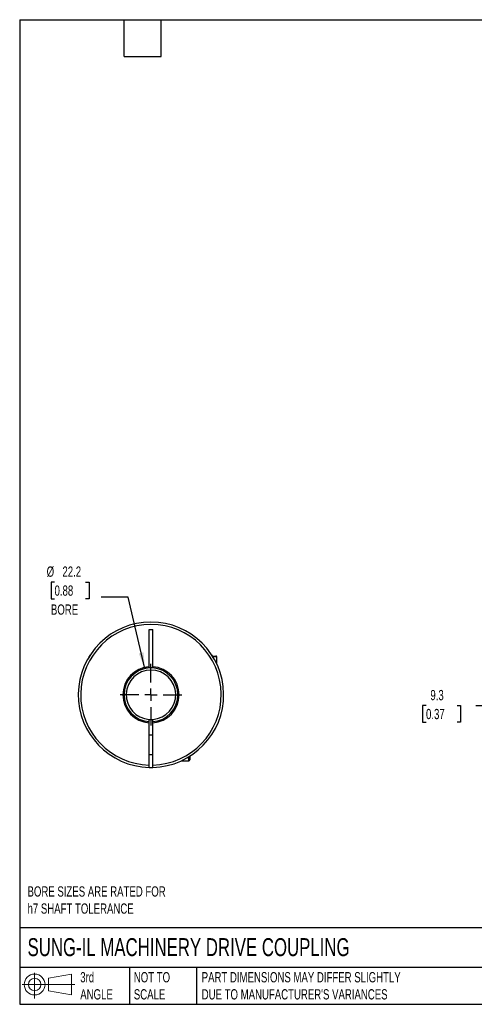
# Model space of a CAD drawing. Header units: millimetres. Extents: x 13 to 546, y 13 to 419.
# Tile 1 of 4: x 13 to 200, y 13 to 419. Entities that reach past the tile are written whole.
import ezdxf

# ---------------------------------------------------------------- set-up
doc = ezdxf.new("R2010")
doc.units = ezdxf.units.MM
doc.header["$LTSCALE"] = 2
doc.linetypes.add('SLD-Center', pattern=[19.05, 15.24, -1.27, 1.27, -1.27])
doc.linetypes.add('SLD-Solid', pattern=[0])
doc.layers.add('CENTER', color=40, linetype='SLD-Center')
doc.layers.add('SLD-DEFPOINTS', color=7, linetype='Continuous')
doc.layers.add('DIMENSIONS', color=140, linetype='SLD-Solid', lineweight=25)
doc.layers.add('TEXT', color=140, linetype='SLD-Solid', lineweight=25)
doc.styles.add('SLDTEXTSTYLE0', font='TXT', dxfattribs={"width": 0.7})
doc.dimstyles.new('SLDDIMSTYLE2', dxfattribs={"dimtxt": 4.316016, "dimasz": 6.604, "dimexe": 0, "dimexo": 0.0625, "dimgap": 1.079004, "dimtad": 0, "dimtih": 1, "dimtoh": 1, "dimdec": 1, "dimrnd": 1e-09, "dimzin": 12, "dimdsep": 46, "dimtxsty": 'SLDTEXTSTYLE0', "dimsah": 1, "dimcen": 0.09, "dimadec": 0, "dimazin": 3, "dimtfac": 1, "dimtdec": 1, "dimtmove": 0, "dimatfit": 0, "dimfxl": 0, "dimfrac": 2, "dimtolj": 1, "dimtzin": 12, "dimarcsym": 0})
doc.dimstyles.new('SLDDIMSTYLE5', dxfattribs={"dimtxt": 4.316016, "dimasz": 6.604, "dimexe": 0, "dimexo": 0.0625, "dimgap": 1.079004, "dimtad": 0, "dimtih": 1, "dimtoh": 1, "dimdec": 1, "dimrnd": 1e-09, "dimzin": 12, "dimdsep": 46, "dimtxsty": 'SLDTEXTSTYLE0', "dimsah": 1, "dimcen": 0, "dimadec": 0, "dimazin": 3, "dimtfac": 1, "dimtdec": 1, "dimtofl": 0, "dimtmove": 0, "dimatfit": 3, "dimfxl": 0, "dimfrac": 2, "dimtolj": 1, "dimtzin": 12, "dimarcsym": 0})

# ---------------------------------------------------------------- blocks, each defined once
blk = doc.blocks.new('Block11')
at = {"color": 7, "linetype": 'SLD-Solid', "lineweight": 18}
for p, q in [((5.18, 10.62), (5.18, 0)), ((10.96, 8.33), (20.35, 10.06)), ((10.96, 3.19), (10.96, 8.33)), ((20.35, 10.06), (20.35, 1.46)), ((0, 5.76), (21.75, 5.76)), ((10.96, 3.19), (20.35, 1.46))]:
    blk.add_line(p, q, dxfattribs=at)
for radius in [4.3, 2.57]:
    blk.add_circle((5.18, 5.76), radius, dxfattribs=at)
blk = doc.blocks.new('Block12')
at = {"layer": 'SLD-DEFPOINTS'}
blk.add_blockref('Block11', (0, 0), dxfattribs=at)
blk = doc.blocks.new('_D_5')
at = {"layer": 'DIMENSIONS'}
for p, q in [((180.42, 136.03), (178.97, 136.03)), ((178.97, 136.03), (178.97, 129.17)), ((193.25, 136.03), (194.7, 136.03)), ((194.7, 136.03), (194.7, 129.17)), ((201.03, 136.03), (213.73, 136.03)), ((213.73, 136.03), (213.73, 119.76)), ((178.97, 129.17), (180.42, 129.17)), ((194.7, 129.17), (193.25, 129.17)), ((240.6, 119.76), (207.38, 119.76)), ((232.25, 110.47), (207.38, 110.47)), ((213.73, 110.47), (213.73, 97.77))]:
    blk.add_line(p, q, dxfattribs=at)
for points in [[(213.73, 119.76), (214.75, 126.36), (212.72, 126.36)], [(213.73, 110.47), (212.72, 103.87), (214.75, 103.87)]]:
    blk.add_solid(points, dxfattribs=at)
at = {"layer": 'DIMENSIONS', "char_height": 4.233, "attachment_point": 1, "style": 'SLDTEXTSTYLE0'}
for s, insert in [('9.3', (182.22, 142.45)), ('0.37', (180.42, 134.63))]:
    blk.add_mtext(s, dxfattribs=dict(at, insert=insert))
blk = doc.blocks.new('_D_10')
at = {"layer": 'DIMENSIONS'}
for p, q in [((27.09, 186.98), (25.64, 186.98)), ((25.64, 186.98), (25.64, 180.12)), ((39.91, 186.98), (41.36, 186.98)), ((41.36, 186.98), (41.36, 180.12)), ((25.64, 180.12), (27.09, 180.12)), ((41.36, 180.12), (39.91, 180.12)), ((57.46, 180.71), (46.34, 180.71)), ((64.36, 151.28), (57.46, 180.71))]:
    blk.add_line(p, q, dxfattribs=at)
blk.add_arc((66.89, 140.46), 11.11, 99.0051, 132.9381, dxfattribs=at)
blk.add_solid([(64.36, 151.28), (63.84, 157.94), (61.86, 157.48)], dxfattribs=at)
at = {"layer": 'DIMENSIONS', "char_height": 4.233, "attachment_point": 1, "style": 'SLDTEXTSTYLE0'}
for s, insert in [('%%c', (23.83, 193.41)), ('22.2', (30.34, 193.41)), ('0.88', (27.09, 185.58)), ('BORE', (25.59, 177.75))]:
    blk.add_mtext(s, dxfattribs=dict(at, insert=insert))
blk = doc.blocks.new('SW_CENTERMARKSYMBOL_3')
at = {"layer": 'CENTER', "color": 0}
for p, q in [((0, 5.08), (0, 12.74)), ((-5.08, 0), (-12.74, 0)), ((0, 0), (-2.54, 0)), ((0, 0), (0, 2.54)), ((0, 0), (0, -2.54)), ((0, 0), (2.54, 0)), ((5.08, 0), (12.74, 0)), ((0, -5.08), (0, -12.74))]:
    blk.add_line(p, q, dxfattribs=at)

msp = doc.modelspace()

# ---------------------------------------------------------------- linework, layer by layer
for p, q in [((66.14, 167.46), (67.64, 167.46)), ((66.14, 152.05), (66.14, 167.46)), ((67.64, 152.05), (67.64, 167.46)), ((92.3, 156.46), (93.69, 156.46)), ((94.09, 156.06), (92.52, 156.06)), ((94.09, 153.12), (94.09, 156.06)), ((66.14, 151.55), (66.14, 152.05)), ((67.64, 151.55), (67.64, 152.05)), ((66.14, 129.37), (66.14, 130.29)), ((67.64, 129.37), (67.64, 130.29)), ((66.14, 128.87), (66.14, 129.37)), ((66.14, 111.47), (66.14, 128.87)), ((67.64, 128.87), (67.64, 129.37)), ((67.64, 111.47), (67.64, 128.87)), ((67.64, 123.76), (66.14, 123.76)), ((66.14, 115.76), (67.64, 115.76)), ((82.49, 113.26), (82.49, 114.84)), ((82.89, 115.08), (82.89, 113.66)), ((66.14, 110.47), (67.64, 110.47)), ((79.55, 113.26), (82.49, 113.26))]:
    msp.add_line(p, q)
for centre, radius, start, end in [((66.89, 140.46), 30, 271.4325, 268.5675), ((66.89, 140.46), 29, 271.482, 268.518), ((93.69, 156.06), 0.4, 0, 90), ((66.89, 140.46), 11.61, 93.7031, 266.2969), ((66.89, 140.46), 11.11, 93.8699, 266.1301), ((66.89, 140.46), 10.2, 274.2167, 265.7833), ((66.89, 140.46), 11.61, 273.7031, 86.2969), ((66.89, 140.46), 11.11, 273.8699, 86.1301), ((66.89, 140.46), 10.2, 265.7833, 274.2167), ((82.49, 113.66), 0.4, 270, 0)]:
    msp.add_arc(centre, radius, start, end)
for points, knots in [([(41.33, 156.16), (41.39, 156.26), (41.45, 156.35), (41.57, 156.54), (41.62, 156.63), (41.72, 156.78), (41.76, 156.84), (41.82, 156.94), (41.84, 156.96), (41.84, 156.96)], [0, 0, 0, 0, 0.25, 0.25, 0.5, 0.5, 0.75, 0.75, 1, 1, 1, 1]), ([(91.95, 156.96), (91.95, 156.96), (91.97, 156.94), (92.02, 156.84), (92.07, 156.78), (92.17, 156.63), (92.22, 156.54), (92.34, 156.35), (92.4, 156.26), (92.46, 156.16)], [0, 0, 0, 0, 0.25, 0.25, 0.5, 0.5, 0.75, 0.75, 1, 1, 1, 1]), ([(66.14, 110.47), (66.14, 110.47), (66.14, 110.5), (66.14, 110.6), (66.14, 110.67), (66.14, 110.95), (66.14, 111.21), (66.14, 111.47)], [0, 0, 0, 0, 0.25, 0.25, 0.5, 0.5, 1, 1, 1, 1]), ([(67.64, 110.47), (67.64, 110.47), (67.64, 110.5), (67.64, 110.6), (67.64, 110.67), (67.64, 110.95), (67.64, 111.21), (67.64, 111.47)], [0, 0, 0, 0, 0.25, 0.25, 0.5, 0.5, 1, 1, 1, 1])]:
    msp.add_open_spline(points, degree=3, knots=knots)
msp.add_open_spline([(67.64, 151.55), (67.14, 151.58), (66.64, 151.58), (66.14, 151.55)], degree=3)
at = {"layer": 'TEXT'}
for p, q in [((12.7, 419.1), (546.1, 419.1)), ((12.7, 419.1), (12.7, 12.7)), ((55.88, 403.86), (55.88, 419.1)), ((71.12, 403.86), (71.12, 419.1)), ((55.88, 403.86), (71.12, 403.86)), ((546.1, 44.25), (12.7, 44.25)), ((546.1, 27.94), (12.7, 27.94)), ((58.09, 27.94), (58.09, 12.7)), ((85.67, 27.94), (85.67, 12.7)), ((12.7, 12.7), (546.1, 12.7))]:
    msp.add_line(p, q, dxfattribs=at)

# ---------------------------------------------------------------- block references
at = {"layer": 'CENTER'}
msp.add_blockref('SW_CENTERMARKSYMBOL_3', (66.89, 140.46), dxfattribs=at)
at = {"layer": 'SLD-DEFPOINTS'}
msp.add_blockref('Block12', (13.68, 15.11), dxfattribs=at)

# ---------------------------------------------------------------- texts
at = {"layer": 'TEXT', "attachment_point": 1, "style": 'SLDTEXTSTYLE0'}
for s, insert, char_height in [('BORE SIZES ARE RATED FOR^Jh7 SHAFT TOLERANCE', (15.93, 61.39), 4.2333), ('SUNG-IL MACHINERY DRIVE COUPLING', (15.93, 40), 7.4083), ('3rd^JANGLE', (37.7, 25.99), 4.233), ('NOT TO^JSCALE', (59.81, 25.99), 4.2333), ("PART DIMENSIONS MAY DIFFER SLIGHTLY ^JDUE TO MANUFACTURER'S VARIANCES", (87.83, 25.99), 4.2333)]:
    msp.add_mtext(s, dxfattribs=dict(at, insert=insert, char_height=char_height))

# ---------------------------------------------------------------- dimensions: what is measured, and where the dimension line sits
at = {"layer": 'DIMENSIONS'}
dim = msp.add_diameter_dim_2p(p1=(69.43, 129.64), p2=(64.36, 151.28), text='<>\\PBORE', dimstyle='SLDDIMSTYLE5', dxfattribs=at)
dim.commit()
dim.dimension.update_dxf_attribs({"geometry": '_D_10', "text_midpoint": (33.5, 182.94), "dimtype": 163})
dim = msp.add_linear_dim(base=(213.73, 119.76), p1=(234.79, 110.47), p2=(243.14, 119.76), angle=90, dimstyle='SLDDIMSTYLE2', dxfattribs=at)
dim.commit()
dim.dimension.update_dxf_attribs({"geometry": '_D_5', "text_midpoint": (213.73, 136.03), "dimtype": 160})

doc.saveas('drawing.dxf')
